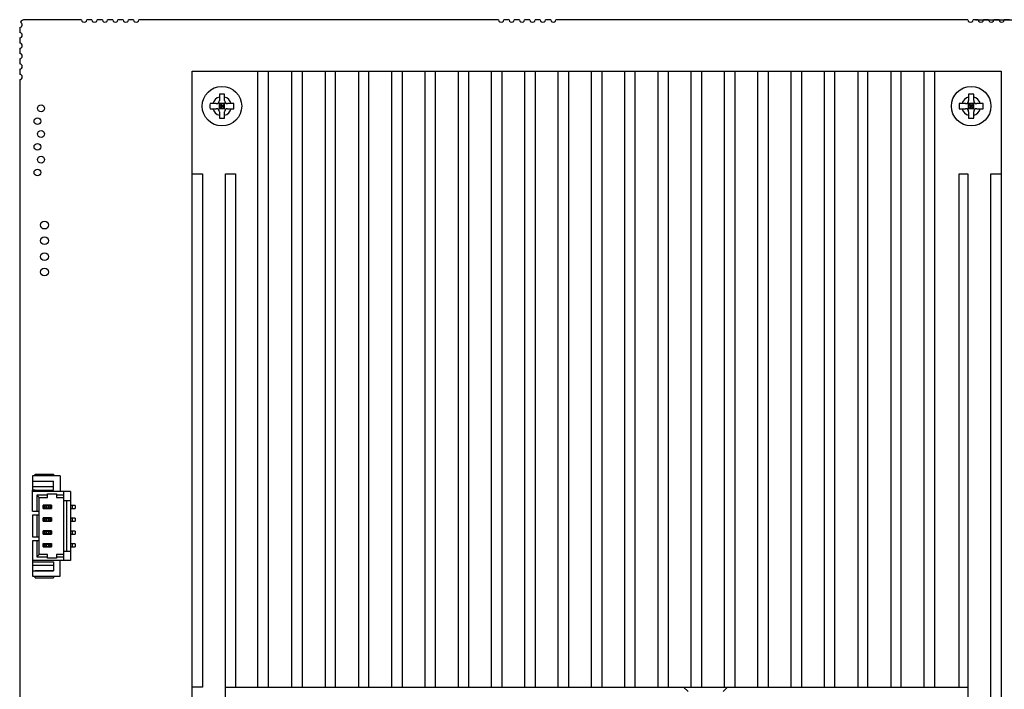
# Model space of a CAD drawing. Header units: millimetres. Extents: x 104 to 359, y 60 to 267.
# Tile 12 of 19: x 162 to 226, y 188 to 232. Entities that reach past the tile are written whole.
import ezdxf

# ---------------------------------------------------------------- set-up
doc = ezdxf.new("R2010")
doc.units = ezdxf.units.MM
doc.header["$LTSCALE"] = 23.1
doc.header["$PDMODE"] = 3
doc.header["$PDSIZE"] = 8
doc.layers.get('0').update_dxf_attribs({"linetype": 'CONTINUOUS'})
doc.layers.get('Defpoints').update_dxf_attribs({"linetype": 'CONTINUOUS'})
doc.layers.add('20_ALL_FEATURES', color=7, linetype='CONTINUOUS')
doc.layers.add('51__DRAFT_DIMS', color=7, linetype='CONTINUOUS')
doc.styles.get("Standard").update_dxf_attribs({"font": 'simfang.ttf'})
doc.dimstyles.new('DIMSTYLE_2', dxfattribs={"dimtxt": 3, "dimasz": 3, "dimexe": 2.5, "dimexo": 0.5, "dimgap": 0.75, "dimtad": 1, "dimdec": 1, "dimlfac": 1.5, "dimdsep": 46, "dimtxsty": 'STANDARD', "dimblk": '_FILLED', "dimblk1": '_FILLED', "dimblk2": '_FILLED', "dimcen": 0.09, "dimclrt": 3, "dimazin": 2, "dimtp": 0.5, "dimtm": 0.5, "dimtfac": 1, "dimtdec": 1, "dimtofl": 0, "dimtmove": 0, "dimatfit": 3, "dimldrblk": '_FILLED', "dimfxl": 1, "dimtolj": 1, "dimarcsym": 0})

# ---------------------------------------------------------------- blocks, each defined once
blk = doc.blocks.new('_FILLED')
at = {"color": 0, "linetype": 'ByBlock'}
blk.add_solid([(0, 0), (-1, 0.167), (-1, -0.167)], dxfattribs=at)
blk = doc.blocks.new('*D5')
at = {"layer": '51__DRAFT_DIMS', "color": 0, "lineweight": -2}
for p, q in [((224.258, 231.672), (251.738, 231.672)), ((249.238, 121.638), (249.238, 228.672)), ((239.152, 118.638), (251.738, 118.638))]:
    blk.add_line(p, q, dxfattribs=at)
at = {"layer": 'Defpoints', "color": 0}
for p in [(223.758, 231.672), (249.238, 231.672), (238.652, 118.638)]:
    blk.add_point(p, dxfattribs=at)
at = {"layer": '51__DRAFT_DIMS', "color": 0, "linetype": 'ByBlock', "lineweight": -2, "xscale": 3, "yscale": 3, "zscale": 3}
for p, rotation in [((249.238, 231.672), 89.9999942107), ((249.238, 118.638), 269.9999942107)]:
    blk.add_blockref('_FILLED', p, dxfattribs=dict(at, rotation=rotation))
at = {"layer": '51__DRAFT_DIMS', "color": 3, "insert": (244.488, 175.26), "char_height": 3, "attachment_point": 2, "rotation": 89.99999, "line_spacing_factor": 0.9}
blk.add_mtext('\\A1;\\A1;{\\fFZLanTingHei-R-GBK|b0|i0|c134|p2;\\H1.333333x;\\C0;169.6}', dxfattribs=at)
blk = doc.blocks.new('*D6')
at = {"layer": '51__DRAFT_DIMS', "color": 0, "lineweight": -2}
for p, q in [((224.258, 231.672), (258.414, 231.672)), ((255.914, 228.672), (255.914, 114.018)), ((166.864, 111.018), (258.414, 111.018))]:
    blk.add_line(p, q, dxfattribs=at)
at = {"layer": 'Defpoints', "color": 0}
for p in [(223.758, 231.672), (166.364, 111.018), (255.914, 111.018)]:
    blk.add_point(p, dxfattribs=at)
at = {"layer": '51__DRAFT_DIMS', "color": 0, "linetype": 'ByBlock', "lineweight": -2, "xscale": 3, "yscale": 3, "zscale": 3}
for p, rotation in [((255.914, 231.672), 89.99999421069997), ((255.914, 111.018), 269.9999942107)]:
    blk.add_blockref('_FILLED', p, dxfattribs=dict(at, rotation=rotation))
at = {"layer": '51__DRAFT_DIMS', "color": 3, "insert": (251.164, 171.339), "char_height": 3, "attachment_point": 2, "rotation": 89.99999, "line_spacing_factor": 0.9}
blk.add_mtext('\\A1;\\A1;{\\fFZLanTingHei-R-GBK|b0|i0|c134|p2;\\H1.333333x;\\C0;181}', dxfattribs=at)

msp = doc.modelspace()

# ---------------------------------------------------------------- linework, layer by layer
at = {"layer": '20_ALL_FEATURES', "color": 0}
for p, q in [((166.1848, 231.6717), (162.5037, 231.6717)), ((166.8621, 231.6717), (166.5235, 231.6717)), ((167.5395, 231.6717), (167.2008, 231.6717)), ((168.2168, 231.6717), (167.8781, 231.6717)), ((168.8941, 231.6717), (168.5555, 231.6717)), ((169.5715, 231.6717), (169.2328, 231.6717)), ((193.2781, 231.6717), (169.9101, 231.6717)), ((193.9555, 231.6717), (193.6168, 231.6717)), ((194.6328, 231.6717), (194.2941, 231.6717)), ((195.3101, 231.6717), (194.9715, 231.6717)), ((195.9875, 231.6717), (195.6488, 231.6717)), ((196.6648, 231.6717), (196.3261, 231.6717)), ((223.7581, 231.6717), (197.0035, 231.6717)), ((224.4355, 231.6717), (224.0968, 231.6717)), ((225.1128, 231.6717), (224.7741, 231.6717)), ((225.7901, 231.6717), (225.4515, 231.6717)), ((226.4675, 231.6717), (226.1288, 231.6717)), ((162.1704, 231.169), (162.1704, 230.8303)), ((162.1704, 230.4916), (162.1704, 230.153)), ((162.1704, 229.8143), (162.1704, 229.4756)), ((162.1704, 229.137), (162.1704, 228.7983)), ((162.1704, 228.4596), (162.1704, 228.121)), ((173.3704, 145.1082), (173.3704, 228.3383)), ((173.3704, 228.3383), (225.9167, 228.3383)), ((177.6438, 188.3349), (177.6438, 228.3383)), ((178.3154, 228.3383), (178.3154, 188.3349)), ((179.8554, 188.3349), (179.8554, 228.3383)), ((180.522, 228.3383), (180.522, 188.3349)), ((182.017, 228.3383), (182.017, 188.3349)), ((182.6837, 188.3349), (182.6837, 228.3383)), ((184.1787, 228.3383), (184.1787, 188.3349)), ((184.8454, 188.3349), (184.8454, 228.3383)), ((186.3403, 188.3349), (186.3403, 228.3383)), ((187.007, 228.3383), (187.007, 188.3349)), ((188.502, 188.3349), (188.502, 228.3383)), ((189.1687, 228.3383), (189.1687, 188.3349)), ((190.6636, 188.3349), (190.6636, 228.3383)), ((191.3303, 228.3383), (191.3303, 188.3349)), ((192.8253, 188.3349), (192.8253, 228.3383)), ((193.492, 228.3383), (193.492, 188.3349)), ((194.9869, 188.3349), (194.9869, 228.3383)), ((195.6536, 228.3383), (195.6536, 188.3349)), ((197.1486, 188.3349), (197.1486, 228.3383)), ((197.8153, 228.3383), (197.8153, 188.3349)), ((199.3103, 188.3349), (199.3103, 228.3383)), ((199.9769, 228.3383), (199.9769, 188.3349)), ((201.4719, 188.3349), (201.4719, 228.3383)), ((202.1386, 228.3383), (202.1386, 188.3349)), ((203.6336, 188.3349), (203.6336, 228.3383)), ((204.3002, 228.3383), (204.3002, 188.3349)), ((205.7952, 188.3349), (205.7952, 228.3383)), ((206.4619, 228.3383), (206.4619, 188.3349)), ((207.9569, 188.3349), (207.9569, 228.3383)), ((208.6235, 228.3383), (208.6235, 188.3349)), ((210.1185, 188.3349), (210.1185, 228.3383)), ((210.7852, 228.3383), (210.7852, 188.3349)), ((212.2802, 188.3349), (212.2802, 228.3383)), ((212.9468, 228.3383), (212.9468, 188.3349)), ((214.4418, 188.3349), (214.4418, 228.3383)), ((215.1085, 228.3383), (215.1085, 188.3349)), ((216.6035, 228.3383), (216.6035, 188.3349)), ((217.2701, 188.3349), (217.2701, 228.3383)), ((218.7651, 228.3383), (218.7651, 188.3349)), ((219.4318, 188.3349), (219.4318, 228.3383)), ((220.9268, 188.3349), (220.9268, 228.3383)), ((221.5934, 228.3383), (221.5934, 188.3349)), ((225.9167, 228.3383), (225.9167, 145.1082)), ((162.1704, 227.7823), (162.1704, 177.651)), ((175.1435, 226.8326), (175.1435, 226.4233)), ((175.4768, 226.4233), (175.4768, 226.8326)), ((223.8103, 226.8327), (223.8103, 226.4233)), ((224.1436, 226.4233), (224.1436, 226.8327)), ((174.9435, 226.2233), (174.5341, 226.2233)), ((174.5341, 225.8899), (174.9435, 225.8899)), ((175.0849, 225.8313), (175.5354, 226.2818)), ((175.5354, 225.8313), (175.0849, 226.2818)), ((175.1435, 225.8899), (175.1435, 226.2233)), ((175.4768, 226.2233), (175.1435, 226.2233)), ((175.4768, 226.0566), (175.1435, 226.0566)), ((175.4768, 225.8899), (175.1435, 225.8899)), ((175.3102, 225.8899), (175.3102, 226.2233)), ((175.4768, 225.8899), (175.4768, 226.2233)), ((176.0862, 226.2233), (175.6768, 226.2233)), ((175.6768, 225.8899), (176.0862, 225.8899)), ((223.6103, 226.2233), (223.2009, 226.2233)), ((223.2009, 225.8899), (223.6103, 225.8899)), ((223.7517, 225.8314), (224.2022, 226.2818)), ((224.2022, 225.8314), (223.7517, 226.2818)), ((223.8103, 225.8899), (223.8103, 226.2233)), ((224.1436, 226.2233), (223.8103, 226.2233)), ((224.1436, 226.0566), (223.8103, 226.0566)), ((224.1436, 225.8899), (223.8103, 225.8899)), ((223.9769, 225.8899), (223.9769, 226.2233)), ((224.1436, 225.8899), (224.1436, 226.2233)), ((224.753, 226.2233), (224.3436, 226.2233)), ((224.3436, 225.8899), (224.753, 225.8899)), ((175.1435, 225.6899), (175.1435, 225.2805)), ((175.4768, 225.2805), (175.4768, 225.6899)), ((223.8103, 225.6899), (223.8103, 225.2806)), ((224.1436, 225.2806), (224.1436, 225.6899)), ((173.3704, 221.6583), (174.0371, 221.6583)), ((174.0371, 221.6583), (174.0371, 188.3349)), ((175.5321, 184.2074), (175.5321, 221.6583)), ((175.5321, 221.6583), (176.1987, 221.6583)), ((176.1987, 221.6583), (176.1987, 188.3349)), ((223.1987, 188.3349), (223.1987, 221.6583)), ((223.1987, 221.6583), (223.7551, 221.6583)), ((223.7551, 221.6583), (223.7551, 180.1451)), ((225.2501, 152.3083), (225.2501, 221.6583)), ((225.2501, 221.6583), (225.9167, 221.6583)), ((163.1663, 202.0434), (163.1663, 202.16)), ((163.1663, 202.16), (164.3663, 202.16)), ((164.3663, 202.16), (164.3663, 202.0434)), ((162.9996, 202.0434), (162.9996, 201.1267)), ((164.7996, 202.0434), (162.9996, 202.0434)), ((162.9996, 201.71), (164.3663, 201.71)), ((163.1663, 201.71), (163.1663, 201.6934)), ((164.3663, 201.6934), (163.1663, 201.6934)), ((164.3663, 201.11), (164.3663, 201.71)), ((164.7996, 202.0434), (164.7996, 201.0434)), ((162.9996, 201.36), (164.3663, 201.36)), ((163.1663, 201.1267), (162.9996, 201.1267)), ((162.9996, 199.76), (162.9996, 201.11)), ((162.9996, 201.11), (164.3663, 201.11)), ((165.4663, 201.0434), (162.9996, 201.0434)), ((163.1671, 201.1267), (164.3663, 201.1267)), ((163.9663, 200.6434), (163.9663, 200.8767)), ((163.9663, 200.8767), (164.5663, 200.8767)), ((164.5663, 200.8767), (164.5663, 200.6434)), ((165.0329, 196.5434), (165.0329, 201.0434)), ((165.4663, 201.0434), (165.4663, 196.5434)), ((163.2863, 200.79), (163.2863, 199.76)), ((163.4329, 200.6434), (163.2863, 200.79)), ((163.9663, 200.79), (163.2863, 200.79)), ((163.4329, 196.9434), (163.4329, 200.6434)), ((163.4329, 200.6434), (163.9663, 200.6434)), ((165.0329, 200.79), (164.5663, 200.79)), ((164.5663, 200.6434), (165.0329, 200.6434)), ((165.0329, 200.4434), (165.4663, 200.4434)), ((165.2329, 197.1434), (165.2329, 200.4434)), ((162.9996, 199.76), (163.4329, 199.76)), ((163.6933, 199.93), (163.6933, 200.13)), ((163.6933, 200.13), (164.2393, 200.13)), ((163.6933, 199.93), (164.2393, 199.93)), ((163.6996, 200.13), (163.6996, 200.15)), ((164.2329, 200.15), (163.6996, 200.15)), ((163.7038, 200.13), (163.7038, 199.93)), ((163.7329, 199.93), (163.7329, 200.13)), ((163.7372, 200.13), (163.7372, 199.93)), ((163.8001, 200.1074), (163.7589, 200.13)), ((163.7589, 199.93), (163.8001, 199.9527)), ((163.8001, 199.9527), (163.8001, 200.1074)), ((163.8969, 200.0967), (163.8969, 199.9634)), ((164.0356, 200.0967), (163.8969, 200.0967)), ((163.8969, 199.9634), (164.0356, 199.9634)), ((164.0356, 199.9634), (164.0356, 200.0967)), ((164.1736, 200.13), (164.1324, 200.1074)), ((164.1324, 200.1074), (164.1324, 199.9527)), ((164.1324, 199.9527), (164.1736, 199.93)), ((164.1953, 199.93), (164.1953, 200.13)), ((164.1996, 200.13), (164.1996, 199.93)), ((164.2288, 199.93), (164.2288, 200.13)), ((164.2329, 200.15), (164.2329, 200.13)), ((164.2393, 200.13), (164.2393, 199.93)), ((165.7679, 200.13), (165.4663, 200.13)), ((165.4663, 199.93), (165.7679, 199.93)), ((165.6063, 199.93), (165.6063, 200.13)), ((165.7679, 200.13), (165.7679, 199.93)), ((162.9996, 199.4934), (162.9996, 198.0934)), ((163.4329, 199.4934), (162.9996, 199.4934)), ((163.2863, 199.4934), (163.2863, 198.0934)), ((163.6933, 199.0967), (163.6933, 199.2967)), ((163.6933, 199.2967), (164.2393, 199.2967)), ((163.6933, 199.0967), (164.2393, 199.0967)), ((163.6996, 199.2967), (163.6996, 199.3167)), ((164.2329, 199.3167), (163.6996, 199.3167)), ((163.7038, 199.2967), (163.7038, 199.0967)), ((163.7329, 199.0967), (163.7329, 199.2967)), ((163.7372, 199.2967), (163.7372, 199.0967)), ((163.8001, 199.2741), (163.7589, 199.2967)), ((163.7589, 199.0967), (163.8001, 199.1193)), ((163.8001, 199.1193), (163.8001, 199.2741)), ((163.8969, 199.2634), (163.8969, 199.13)), ((164.0356, 199.2634), (163.8969, 199.2634)), ((163.8969, 199.13), (164.0356, 199.13)), ((164.0356, 199.13), (164.0356, 199.2634)), ((164.1736, 199.2967), (164.1324, 199.2741)), ((164.1324, 199.2741), (164.1324, 199.1193)), ((164.1324, 199.1193), (164.1736, 199.0967)), ((164.1953, 199.0967), (164.1953, 199.2967)), ((164.1996, 199.2967), (164.1996, 199.0967)), ((164.2288, 199.0967), (164.2288, 199.2967)), ((164.2329, 199.3167), (164.2329, 199.2967)), ((164.2393, 199.2967), (164.2393, 199.0967)), ((165.7679, 199.2967), (165.4663, 199.2967)), ((165.4663, 199.0967), (165.7679, 199.0967)), ((165.6063, 199.0967), (165.6063, 199.2967)), ((165.7679, 199.2967), (165.7679, 199.0967)), ((163.6933, 198.2634), (163.6933, 198.4634)), ((163.6933, 198.4634), (164.2393, 198.4634)), ((163.6996, 198.4634), (163.6996, 198.4834)), ((164.2329, 198.4834), (163.6996, 198.4834)), ((163.7038, 198.4634), (163.7038, 198.2634)), ((163.7329, 198.2634), (163.7329, 198.4634)), ((163.7372, 198.4634), (163.7372, 198.2634)), ((163.8001, 198.4407), (163.7589, 198.4634)), ((163.7589, 198.2634), (163.8001, 198.286)), ((163.8001, 198.286), (163.8001, 198.4407)), ((163.8969, 198.43), (163.8969, 198.2967)), ((164.0356, 198.43), (163.8969, 198.43)), ((163.8969, 198.2967), (164.0356, 198.2967)), ((164.0356, 198.2967), (164.0356, 198.43)), ((164.1736, 198.4634), (164.1324, 198.4407)), ((164.1324, 198.4407), (164.1324, 198.286)), ((164.1324, 198.286), (164.1736, 198.2634)), ((164.1953, 198.2634), (164.1953, 198.4634)), ((164.1996, 198.4634), (164.1996, 198.2634)), ((164.2288, 198.2634), (164.2288, 198.4634)), ((164.2329, 198.4834), (164.2329, 198.4634)), ((164.2393, 198.4634), (164.2393, 198.2634)), ((165.7679, 198.4634), (165.4663, 198.4634)), ((165.6063, 198.2634), (165.6063, 198.4634)), ((165.7679, 198.4634), (165.7679, 198.2634)), ((162.9996, 198.0934), (163.4329, 198.0934)), ((162.9996, 197.8267), (162.9996, 196.4767)), ((163.4329, 197.8267), (162.9996, 197.8267)), ((163.2863, 197.8267), (163.2863, 196.7967)), ((163.6933, 198.2634), (164.2393, 198.2634)), ((163.6996, 197.63), (163.6996, 197.65)), ((163.6996, 197.65), (164.2329, 197.65)), ((164.2329, 197.65), (164.2329, 197.63)), ((165.4663, 198.2634), (165.7679, 198.2634)), ((163.6933, 197.43), (163.6933, 197.63)), ((163.6933, 197.63), (164.2393, 197.63)), ((163.6933, 197.43), (164.2393, 197.43)), ((163.7038, 197.63), (163.7038, 197.43)), ((163.7329, 197.43), (163.7329, 197.63)), ((163.7372, 197.63), (163.7372, 197.43)), ((163.8001, 197.6074), (163.7589, 197.63)), ((163.7589, 197.43), (163.8001, 197.4527)), ((163.8001, 197.4527), (163.8001, 197.6074)), ((163.8969, 197.5967), (163.8969, 197.4634)), ((164.0356, 197.5967), (163.8969, 197.5967)), ((163.8969, 197.4634), (164.0356, 197.4634)), ((164.0356, 197.4634), (164.0356, 197.5967)), ((164.1736, 197.63), (164.1324, 197.6074)), ((164.1324, 197.6074), (164.1324, 197.4527)), ((164.1324, 197.4527), (164.1736, 197.43)), ((164.1953, 197.43), (164.1953, 197.63)), ((164.1996, 197.63), (164.1996, 197.43)), ((164.2288, 197.43), (164.2288, 197.63)), ((164.2393, 197.63), (164.2393, 197.43)), ((165.4663, 197.1434), (165.0329, 197.1434)), ((165.7679, 197.63), (165.4663, 197.63)), ((165.4663, 197.43), (165.7679, 197.43)), ((165.6063, 197.43), (165.6063, 197.63)), ((165.7679, 197.63), (165.7679, 197.43)), ((165.4663, 196.5434), (162.9996, 196.5434)), ((162.9996, 196.4767), (164.3663, 196.4767)), ((162.9996, 196.46), (162.9996, 195.5434)), ((162.9996, 196.46), (163.1663, 196.46)), ((163.1671, 196.46), (164.3663, 196.46)), ((163.2863, 196.7967), (163.4329, 196.9434)), ((163.2863, 196.7967), (163.9663, 196.7967)), ((163.9663, 196.9434), (163.4329, 196.9434)), ((163.9663, 196.71), (163.9663, 196.9434)), ((164.5663, 196.71), (163.9663, 196.71)), ((164.3663, 196.4767), (164.3663, 195.8767)), ((164.5663, 196.9434), (164.5663, 196.71)), ((165.0329, 196.9434), (164.5663, 196.9434)), ((164.5663, 196.7967), (165.0329, 196.7967)), ((164.7996, 195.5434), (164.7996, 196.5434)), ((164.3663, 196.2267), (162.9996, 196.2267)), ((162.9996, 195.8767), (164.3663, 195.8767)), ((163.1663, 195.8934), (163.1663, 195.8767)), ((163.1663, 195.8934), (164.3663, 195.8934)), ((162.9996, 195.5434), (164.7996, 195.5434)), ((163.1663, 195.4267), (163.1663, 195.5434)), ((163.1663, 195.4267), (164.3663, 195.4267)), ((164.3663, 195.5434), (164.3663, 195.4267)), ((174.0371, 188.3349), (173.3704, 188.3349)), ((175.5321, 188.3349), (223.7551, 188.3349)), ((205.2923, 188.3349), (205.5857, 188.0415)), ((207.8616, 188.0415), (208.155, 188.3349))]:
    msp.add_line(p, q, dxfattribs=at)
for centre, radius in [((175.3102, 226.0566), 1.2833), ((223.9769, 226.0566), 1.2833), ((163.5559, 225.9162), 0.2201), ((163.3226, 225.0829), 0.2201), ((163.5559, 224.2497), 0.2201), ((163.3226, 223.4164), 0.2201), ((163.5559, 222.5831), 0.2201), ((163.3226, 221.7498), 0.2201), ((163.7811, 218.3345), 0.254), ((163.7811, 217.3185), 0.254), ((163.7811, 216.2866), 0.254), ((163.7811, 215.2865), 0.254)]:
    msp.add_circle(centre, radius, dxfattribs=at)
for centre, radius, start, end in [((162.5037, 231.3384), 0.3333, 90.008547, 150.58866), ((166.3541, 231.6717), 0.1693, 179.999994, 359.999994), ((167.0315, 231.6717), 0.1693, 179.999994, 359.999994), ((167.7088, 231.6717), 0.1693, 179.999994, 359.999994), ((168.3861, 231.6717), 0.1693, 179.999994, 359.999994), ((169.0635, 231.6717), 0.1693, 179.999994, 359.999994), ((169.7408, 231.6717), 0.1693, 179.999994, 359.999994), ((193.4475, 231.6717), 0.1693, 179.999994, 359.999994), ((194.1248, 231.6717), 0.1693, 179.999994, 359.999994), ((194.8021, 231.6717), 0.1693, 179.999994, 359.999994), ((195.4795, 231.6717), 0.1693, 179.999994, 359.999994), ((196.1568, 231.6717), 0.1693, 179.999994, 359.999994), ((196.8341, 231.6717), 0.1693, 179.999994, 359.999994), ((223.9275, 231.6717), 0.1693, 179.999994, 359.999994), ((224.6048, 231.6717), 0.1693, 179.999994, 359.999994), ((225.2821, 231.6717), 0.1693, 179.999994, 359.999994), ((225.9595, 231.6717), 0.1693, 179.999994, 359.999994), ((162.1704, 231.3383), 0.1693, 269.999994, 75.304604), ((162.1704, 230.661), 0.1693, 269.999994, 89.999994), ((162.1704, 229.9836), 0.1693, 269.999994, 89.999994), ((162.1704, 229.3063), 0.1693, 269.999994, 89.999994), ((162.1704, 228.629), 0.1693, 269.999994, 89.999994), ((162.1704, 227.9516), 0.1693, 269.999994, 89.999994), ((175.3102, 226.0566), 0.6167, 105.680344, 164.319644), ((174.9435, 226.4233), 0.2, 269.999994, 359.999994), ((175.3102, 226.0566), 0.6167, 15.680344, 74.319644), ((175.6768, 226.4233), 0.2, 179.999994, 269.999994), ((223.9769, 226.0566), 0.6167, 105.680344, 164.319644), ((223.6103, 226.4233), 0.2, 269.999994, 359.999994), ((223.9769, 226.0566), 0.6167, 15.680344, 74.319644), ((224.3436, 226.4233), 0.2, 179.999994, 269.999994), ((178.1916, 226.0588), 3.6612, 177.425619, 180.034739), ((178.1916, 226.0544), 3.6612, 179.965249, 182.57437), ((175.3102, 226.0566), 0.6167, 195.680344, 254.319644), ((174.9435, 225.6899), 0.2, 359.999994, 89.999994), ((175.3102, 226.0566), 0.6167, 285.680344, 344.319644), ((175.6768, 225.6899), 0.2, 89.999994, 179.999994), ((172.4287, 226.0588), 3.6612, 359.965249, 2.57437), ((172.4287, 226.0544), 3.6612, 357.425619, 0.034739), ((226.8584, 226.0588), 3.6612, 177.425619, 180.034739), ((226.8584, 226.0544), 3.6612, 179.965249, 182.57437), ((223.9769, 226.0566), 0.6167, 195.680344, 254.319644), ((223.6103, 225.6899), 0.2, 359.999994, 89.999994), ((223.9769, 226.0566), 0.6167, 285.680344, 344.319644), ((224.3436, 225.6899), 0.2, 89.999994, 179.999994), ((221.0955, 226.0588), 3.6612, 359.965249, 2.57437), ((221.0955, 226.0544), 3.6612, 357.425619, 0.034739)]:
    msp.add_arc(centre, radius, start, end, dxfattribs=at)
for centre, start_param, end_param in [((163.8969, 200.111), -2.8872246, -1.5707963), ((163.8969, 199.9491), 1.5707963, 2.8872246), ((164.0356, 200.111), -1.5707963, -0.2543681), ((164.0356, 199.9491), 0.2543681, 1.5707963), ((163.8969, 199.2777), -2.8872246, -1.5707963), ((163.8969, 199.1158), 1.5707963, 2.8872246), ((164.0356, 199.2777), -1.5707963, -0.2543681), ((164.0356, 199.1158), 0.2543681, 1.5707963), ((163.8969, 198.4443), -2.8872246, -1.5707963), ((163.8969, 198.2824), 1.5707963, 2.8872246), ((164.0356, 198.4443), -1.5707963, -0.2543681), ((164.0356, 198.2824), 0.2543681, 1.5707963), ((163.8969, 197.611), -2.8872246, -1.5707963), ((163.8969, 197.4491), 1.5707963, 2.8872246), ((164.0356, 197.611), -1.5707963, -0.2543681), ((164.0356, 197.4491), 0.2543681, 1.5707963)]:
    msp.add_ellipse(centre, major_axis=(0.1, 0), ratio=0.1428571, start_param=start_param, end_param=end_param, dxfattribs=at)
for points, knots in [([(175.4768, 226.8326), (175.4213, 226.8352), (175.3102, 226.8375), (175.199, 226.8352), (175.1435, 226.8326)], [0, 0, 0, 0, 0.5000001, 1, 1, 1, 1]), ([(224.1436, 226.8327), (224.0881, 226.8352), (223.9769, 226.8375), (223.8658, 226.8352), (223.8103, 226.8327)], [0, 0, 0, 0, 0.5000001, 1, 1, 1, 1]), ([(175.1435, 225.2805), (175.199, 225.278), (175.3102, 225.2757), (175.4213, 225.278), (175.4768, 225.2805)], [0, 0, 0, 0, 0.4999999, 1, 1, 1, 1]), ([(223.8103, 225.2806), (223.8658, 225.278), (223.9769, 225.2757), (224.0881, 225.278), (224.1436, 225.2806)], [0, 0, 0, 0, 0.4999999, 1, 1, 1, 1]), ([(163.1671, 201.1267), (163.167, 201.1267), (163.1667, 201.1267), (163.1663, 201.1268), (163.1663, 201.127)], [0, 0, 0, 0, 0.3958858, 1, 1, 1, 1]), ([(163.1663, 196.4597), (163.1663, 196.4598), (163.1664, 196.4601), (163.1668, 196.46), (163.1671, 196.46)], [0, 0, 0, 0, 0.1574101, 1, 1, 1, 1])]:
    msp.add_open_spline(points, degree=3, knots=knots, dxfattribs=at)

# ---------------------------------------------------------------- dimensions: what is measured, and where the dimension line sits
at = {"layer": '51__DRAFT_DIMS', "color": 0}
for base, p1, p2, angle, picture, middle in [((255.9139, 111.0182), (223.7581, 231.6717), (166.3638, 111.0182), 269.999994, '*D6', (255.9139, 171.3391)), ((249.2383, 231.6717), (238.6524, 118.6382), (223.7581, 231.6717), 89.999994, '*D5', (249.2383, 175.2604))]:
    dim = msp.add_linear_dim(base=base, p1=p1, p2=p2, angle=angle, text='\\A1;{\\fFZLanTingHei-R-GBK|b0|i0|c134|p2;\\H1.333333x;\\C0;<>}', dimstyle='DIMSTYLE_2', override={"dimtxsty": 'STANDARD'}, dxfattribs=at)
    dim.commit()
    dim.dimension.update_dxf_attribs({"geometry": picture, "text_midpoint": middle, "dimtype": 160})

doc.saveas('drawing.dxf')
